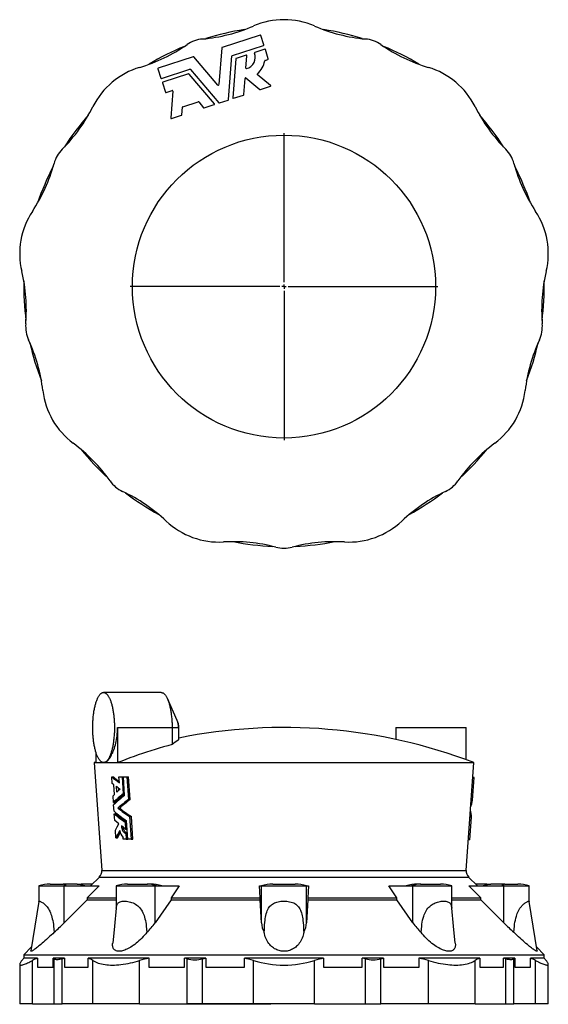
# Model space of a CAD drawing. Extents: x -121 to 1069, y -419 to 719.
# Tile 1 of 2: x -121 to 489, y -419 to 719. Entities that reach past the tile are written whole.
import ezdxf

# ---------------------------------------------------------------- set-up
doc = ezdxf.new("R2010")
doc.units = 0
doc.layers.get('0').update_dxf_attribs({"linetype": 'CONTINUOUS'})
doc.layers.add('FORMAT', color=7, linetype='CONTINUOUS')

# ---------------------------------------------------------------- blocks, each defined once
blk = doc.blocks.new('SW_CENTERMARKSYMBOL_0')
at = {"layer": 'FORMAT', "color": 0}
for p, q in [((0, 5), (0, 177.5)), ((-5, 0), (-177.5, 0)), ((0, 0), (-2.5, 0)), ((0, 0), (0, 2.5)), ((0, 0), (0, -2.5)), ((0, 0), (2.5, 0)), ((5, 0), (177.5, 0)), ((0, -5), (0, -177.5))]:
    blk.add_line(p, q, dxfattribs=at)

msp = doc.modelspace()

# ---------------------------------------------------------------- linework, layer by layer
at = {"color": 7, "linetype": 'CONTINUOUS'}
for p, q in [((156.6, 701.4), (112.8, 687.1)), ((160.8, 690.3), (157.4, 701)), ((112.3, 686.6), (109, 644.1)), ((124.6, 677.8), (160.4, 689.5)), ((161.9, 685.1), (150.6, 681.4)), ((166.1, 674), (162.7, 684.7)), ((79.5, 676.3), (38.9, 663.1)), ((107.9, 643.7), (80.2, 676.1)), ((120.2, 626.9), (124.1, 677.3)), ((128.5, 673.9), (125, 628.9)), ((140.5, 678.2), (128.9, 674.4)), ((140.2, 663.3), (141.3, 677.5)), ((162.3, 672.1), (165.7, 673.2)), ((38.5, 662.3), (42, 651.6)), ((42.8, 651.2), (75.4, 661.9)), ((76.1, 661.7), (108.9, 623.2)), ((73.9, 656.5), (44.2, 646.9)), ((103.9, 622.1), (74.6, 656.3)), ((137.8, 632.6), (139.3, 651.3)), ((140.3, 651.8), (156.3, 638.5)), ((168.7, 643.2), (153.4, 655.8)), ((43.8, 646.1), (47.3, 635.4)), ((156.9, 638.4), (168.5, 642.2)), ((48, 635), (55, 637.2)), ((55.8, 636.6), (53.4, 605.7)), ((109.6, 623), (119.7, 626.3)), ((125.8, 628.3), (137.3, 632)), ((66.2, 609.3), (66.9, 617.9)), ((67.3, 618.5), (85, 624.2)), ((85.7, 624.1), (91.3, 617.5)), ((92, 617.3), (103.6, 621.1)), ((54.2, 605), (65.8, 608.8)), ((42.5, -58.5), (-24.1, -58.5)), ((60.9, -90.7), (49.5, -65.5)), ((-8, -99), (55, -99)), ((-8, -99), (-8, -139.5)), ((55, -99), (55, -118.7)), ((55, -99), (62.3, -99)), ((62.3, -99), (62.3, -113.3)), ((62.3, -99), (62.7, -99)), ((62.7, -112.9), (62.7, -99)), ((313.5, -99), (313.5, -112.8)), ((313.5, -99), (394.5, -99)), ((394.5, -136.2), (394.5, -99)), ((-33, -127.4), (-33, -139.5)), ((-33, -138.8), (-34.8, -139.5)), ((-34.8, -139.5), (-26.1, -264)), ((-34.8, -139.5), (-33, -139.5)), ((-33, -139.5), (-24.1, -139.5)), ((-24.1, -139.5), (-8, -139.5)), ((-8, -139.5), (403.2, -139.5)), ((394.5, -264), (403.2, -139.5)), ((-14.1, -163.6), (-14.6, -156)), ((-14.6, -156), (-12.7, -156)), ((-5.9, -162.7), (-6.4, -156)), ((-6.4, -156), (-2.8, -156)), ((-2.8, -156), (-1.4, -175.5)), ((-2.8, -156), (-1.3, -156)), ((0.2, -177.3), (-1.3, -156)), ((-1.3, -156), (2.8, -156)), ((2.8, -156), (4.6, -182.2)), ((2.8, -156), (4.8, -156)), ((6.6, -182.2), (4.8, -156)), ((403.8, -156.7), (402, -156.7)), ((402, -182.9), (403.8, -156.7)), ((-12.4, -165), (-14.1, -163.6)), ((-11.6, -176.2), (-12.4, -165)), ((-8.8, -173.6), (-9.2, -166.8)), ((-7.2, -168.3), (-7, -172)), ((-13.2, -177.7), (-11.6, -176.2)), ((-12.7, -185.4), (-13.2, -177.7)), ((-1.4, -175.5), (0.1, -175.5)), ((-12.7, -185.4), (-10.7, -185.4)), ((-12, -195.6), (-12.5, -188.4)), ((-7.6, -192), (-5.6, -192)), ((4.6, -182.2), (6.6, -182.2)), ((402, -182.9), (400.2, -182.9)), ((-11.3, -206.2), (-11.8, -198.5)), ((-11.8, -198.5), (-9.9, -198.5)), ((6, -201.8), (7.8, -228)), ((6, -201.8), (8, -201.8)), ((9.8, -228), (8, -201.8)), ((398.8, -228.7), (400.6, -202.5)), ((400.6, -202.5), (398.8, -202.5)), ((0.8, -208.5), (1.3, -216.2)), ((0.8, -208.5), (2.3, -208.5)), ((1.3, -216.2), (2.9, -216.2)), ((3.7, -228), (2.2, -206.6)), ((-9.9, -226.3), (-10.5, -217.4)), ((-9.9, -226.3), (-8, -226.3)), ((-1.5, -228), (-1.6, -225.9)), ((1.7, -221.1), (2.1, -228)), ((1.7, -221.1), (3.2, -221.1)), ((2.1, -228), (-1.5, -228)), ((2.1, -228), (3.7, -228)), ((7.8, -228), (3.7, -228)), ((7.8, -228), (9.8, -228)), ((398.8, -228.7), (397, -228.7)), ((-29, -271.8), (-39.1, -281.9)), ((-29, -271.8), (397.4, -271.8)), ((-26.1, -264), (394.5, -264)), ((407.5, -281.9), (397.4, -271.8)), ((-98.8, -281.9), (-98.8, -299.8)), ((-98.8, -281.9), (-69.7, -281.9)), ((-85.8, -280), (-70.6, -280)), ((-69.6, -280), (-70.6, -280)), ((-69.7, -324.7), (-69.7, -281.9)), ((-69.7, -281.9), (-29.1, -281.9)), ((-58.9, -280), (-69.6, -280)), ((-54.8, -280), (-48.3, -280)), ((-47.5, -280), (-48.3, -280)), ((-37.2, -280), (-47.5, -280)), ((-29.1, -281.9), (-43, -295.6)), ((-9.6, -281.9), (-9.6, -309.3)), ((-9.6, -281.9), (35.4, -281.9)), ((3.4, -280), (26.4, -280)), ((27, -280), (26.4, -280)), ((30.1, -280), (27, -280)), ((35.4, -324.7), (35.4, -281.9)), ((35.4, -281.9), (63.3, -281.9)), ((63.3, -281.9), (53.8, -295.6)), ((156.8, -295.6), (156.1, -281.9)), ((156.1, -281.9), (158.2, -281.9)), ((158.2, -281.9), (210.2, -281.9)), ((158.2, -324.7), (158.2, -281.9)), ((171.2, -280), (197.2, -280)), ((210.2, -324.7), (210.2, -281.9)), ((210.2, -281.9), (212.3, -281.9)), ((212.3, -281.9), (211.6, -295.6)), ((314.6, -295.6), (305.1, -281.9)), ((305.1, -281.9), (333, -281.9)), ((333, -281.9), (378, -281.9)), ((333, -324.7), (333, -281.9)), ((341.4, -280), (338.3, -280)), ((342, -280), (341.4, -280)), ((342, -280), (365, -280)), ((378, -309.3), (378, -281.9)), ((411.4, -295.6), (397.5, -281.9)), ((397.5, -281.9), (438.1, -281.9)), ((415.9, -280), (405.6, -280)), ((416.7, -280), (415.9, -280)), ((416.7, -280), (423.2, -280)), ((438, -280), (427.2, -280)), ((439, -280), (438, -280)), ((438.1, -281.9), (467.2, -281.9)), ((438.1, -324.7), (438.1, -281.9)), ((439, -280), (454.2, -280)), ((467.2, -299.8), (467.2, -281.9)), ((-43, -295.6), (-9.6, -295.6)), ((-43, -295.6), (-43, -298.1)), ((53.8, -295.6), (156.8, -295.6)), ((53.8, -295.6), (53.8, -298.1)), ((156.8, -298.1), (156.8, -295.6)), ((211.6, -295.6), (211.6, -298.1)), ((211.6, -295.6), (314.6, -295.6)), ((314.6, -298.1), (314.6, -295.6)), ((378, -295.6), (411.4, -295.6)), ((411.4, -298.1), (411.4, -295.6)), ((-43, -298.1), (-69.7, -324.7)), ((-43, -298.1), (-9.6, -298.1)), ((53.8, -298.1), (35.4, -324.7)), ((53.8, -298.1), (156.8, -298.1)), ((158.2, -324.7), (156.8, -298.1)), ((211.6, -298.1), (210.2, -324.7)), ((211.6, -298.1), (314.6, -298.1)), ((333, -324.7), (314.6, -298.1)), ((378, -298.1), (411.4, -298.1)), ((438.1, -324.7), (411.4, -298.1)), ((-107.3, -352.5), (-116.3, -361.6)), ((484.7, -361.6), (475.7, -352.5)), ((-116.3, -361.6), (-116.3, -365.6)), ((-116.3, -361.6), (484.7, -361.6)), ((484.7, -365.6), (484.7, -361.6)), ((-121, -372.5), (-121, -418.3)), ((-100.3, -365.5), (-116.2, -365.5)), ((-106.3, -418.3), (-106.3, -368.2)), ((-100.3, -365.5), (-100.3, -375.7)), ((-69.3, -365.5), (-82.3, -365.5)), ((-82.3, -375.7), (-82.3, -365.5)), ((-81.3, -366.3), (-82.3, -365.5)), ((-81.3, -418.3), (-81.3, -366.3)), ((-71.8, -366.3), (-69.3, -365.5)), ((-71.8, -418.3), (-71.8, -366.3)), ((-69.3, -365.5), (-69.3, -375.7)), ((28.3, -365.5), (-41.8, -365.5)), ((-41.8, -375.7), (-41.8, -365.5)), ((-36.4, -418.3), (-36.4, -368.2)), ((17.5, -418.3), (17.5, -368.2)), ((28.3, -365.5), (28.3, -375.7)), ((93.8, -365.5), (69.2, -365.5)), ((69.2, -375.7), (69.2, -365.5)), ((72.3, -366.3), (69.2, -365.5)), ((72.3, -418.3), (72.3, -366.3)), ((90.1, -366.3), (93.8, -365.5)), ((90.1, -418.3), (90.1, -366.3)), ((93.8, -365.5), (93.8, -375.7)), ((230, -365.5), (138.4, -365.5)), ((138.4, -375.7), (138.4, -365.5)), ((149, -418.3), (149, -368.2)), ((219.4, -418.3), (219.4, -368.2)), ((230, -365.5), (230, -375.7)), ((274.6, -375.7), (274.6, -365.5)), ((278.3, -366.3), (274.6, -365.5)), ((299.2, -365.5), (274.6, -365.5)), ((278.3, -418.3), (278.3, -366.3)), ((296.1, -366.3), (299.2, -365.5)), ((296.1, -418.3), (296.1, -366.3)), ((299.2, -365.5), (299.2, -375.7)), ((410.2, -365.5), (340.1, -365.5)), ((340.1, -375.7), (340.1, -365.5)), ((350.9, -418.3), (350.9, -368.2)), ((404.8, -418.3), (404.8, -368.2)), ((410.2, -365.5), (410.2, -375.7)), ((450.7, -365.5), (437.7, -365.5)), ((437.7, -375.7), (437.7, -365.5)), ((440.2, -366.3), (437.7, -365.5)), ((440.2, -418.3), (440.2, -366.3)), ((449.7, -366.3), (450.7, -365.5)), ((449.7, -418.3), (449.7, -366.3)), ((450.7, -365.5), (450.7, -375.7)), ((484.6, -365.5), (468.7, -365.5)), ((468.7, -375.7), (468.7, -365.5)), ((474.7, -418.3), (474.7, -368.2)), ((489.4, -418.3), (489.4, -372.5)), ((-100.3, -375.7), (-82.3, -375.7)), ((-69.3, -375.7), (-41.8, -375.7)), ((28.3, -375.7), (69.2, -375.7)), ((93.8, -375.7), (138.4, -375.7)), ((230, -375.7), (274.6, -375.7)), ((299.2, -375.7), (340.1, -375.7)), ((410.2, -375.7), (437.7, -375.7)), ((450.7, -375.7), (468.7, -375.7)), ((-106.3, -418.3), (-121, -418.3)), ((-106.3, -418.3), (-81.3, -418.3)), ((-81.3, -418.3), (-71.8, -418.3)), ((-36.4, -418.3), (-71.8, -418.3)), ((17.5, -418.3), (-36.4, -418.3)), ((17.5, -418.3), (72.3, -418.3)), ((38.5, -418.3), (38.5, -418.8)), ((38.9, -418.8), (38.5, -418.8)), ((38.9, -418.8), (38.9, -418.3)), ((79.5, -418.8), (38.9, -418.8)), ((90.1, -418.3), (72.3, -418.3)), ((79.5, -418.8), (79.5, -418.3)), ((80.2, -418.8), (79.5, -418.8)), ((80.2, -418.8), (80.2, -418.3)), ((107.9, -418.8), (80.2, -418.8)), ((149, -418.3), (90.1, -418.3)), ((107.9, -418.8), (107.9, -418.3)), ((109, -418.8), (107.9, -418.8)), ((109, -418.8), (109, -418.3)), ((112.3, -418.8), (109, -418.8)), ((112.3, -418.8), (112.3, -418.3)), ((112.8, -418.8), (112.3, -418.8)), ((112.8, -418.8), (112.8, -418.3)), ((156.6, -418.8), (112.8, -418.8)), ((219.4, -418.3), (149, -418.3)), ((156.6, -418.8), (156.6, -418.3)), ((157.4, -418.8), (156.6, -418.8)), ((157.4, -418.8), (157.4, -418.3)), ((160.8, -418.8), (157.4, -418.8)), ((160.8, -418.8), (160.8, -418.3)), ((160.9, -418.8), (160.8, -418.8)), ((160.9, -418.8), (160.9, -418.3)), ((161.9, -418.8), (160.9, -418.8)), ((161.9, -418.8), (161.9, -418.3)), ((162.7, -418.8), (161.9, -418.8)), ((162.7, -418.8), (162.7, -418.3)), ((166.1, -418.8), (162.7, -418.8)), ((166.1, -418.8), (166.1, -418.3)), ((166.2, -418.8), (166.1, -418.8)), ((166.2, -418.8), (166.2, -418.3)), ((168.7, -418.8), (166.2, -418.8)), ((168.7, -418.8), (168.7, -418.3)), ((168.9, -418.8), (168.7, -418.8)), ((168.9, -418.8), (168.9, -418.3)), ((219.4, -418.3), (278.3, -418.3)), ((278.3, -418.3), (296.1, -418.3)), ((350.9, -418.3), (296.1, -418.3)), ((404.8, -418.3), (350.9, -418.3)), ((404.8, -418.3), (440.2, -418.3)), ((440.2, -418.3), (449.7, -418.3)), ((474.7, -418.3), (449.7, -418.3)), ((489.4, -418.3), (474.7, -418.3))]:
    msp.add_line(p, q, dxfattribs=at)
for points in [[(-24.1, -139.5), (-24.5, -139.4), (-24.9, -139.4), (-25.4, -139.3), (-25.8, -139.1), (-26.2, -138.9), (-26.6, -138.6), (-27, -138.4), (-27.4, -138), (-27.8, -137.7), (-28.2, -137.2), (-28.6, -136.8), (-29, -136.3), (-29.4, -135.7), (-29.7, -135.1), (-30.1, -134.5), (-30.5, -133.9), (-30.8, -133.2), (-31.2, -132.4), (-31.5, -131.6), (-31.8, -130.8), (-32.2, -130), (-32.5, -129.1), (-32.8, -128.2), (-33.1, -127.2), (-33.4, -126.3), (-33.6, -125.2), (-33.9, -124.2), (-34.2, -123.1), (-34.4, -122), (-34.6, -120.9), (-34.8, -119.8), (-35.1, -118.6), (-35.3, -117.4), (-35.4, -116.2), (-35.6, -115), (-35.8, -113.7), (-35.9, -112.5), (-36, -111.2), (-36.2, -109.9), (-36.3, -108.6), (-36.4, -107.3), (-36.4, -106), (-36.5, -104.7), (-36.6, -103.3), (-36.6, -102), (-36.6, -100.6), (-36.6, -99.3), (-36.6, -97.9), (-36.6, -96.6), (-36.6, -95.3), (-36.5, -93.9), (-36.5, -92.6), (-36.4, -91.3), (-36.3, -89.9), (-36.2, -88.6), (-36.1, -87.3), (-36, -86.1), (-35.8, -84.8), (-35.7, -83.5), (-35.5, -82.3), (-35.3, -81.1), (-35.2, -79.9), (-35, -78.7), (-34.7, -77.5), (-34.5, -76.4), (-34.3, -75.3), (-34, -74.2), (-33.8, -73.2), (-33.5, -72.2), (-33.2, -71.2), (-32.9, -70.2), (-32.6, -69.3), (-32.3, -68.4), (-32, -67.5), (-31.7, -66.7), (-31.3, -65.9), (-31, -65.1), (-30.6, -64.4), (-30.3, -63.7), (-29.9, -63.1), (-29.5, -62.5), (-29.2, -61.9), (-28.8, -61.4), (-28.4, -60.9), (-28, -60.5), (-27.6, -60.1), (-27.2, -59.7), (-26.8, -59.4), (-26.4, -59.1), (-26, -58.9), (-25.6, -58.7), (-25.2, -58.6), (-24.7, -58.5), (-24.3, -58.5), (-23.9, -58.5), (-23.5, -58.5), (-23.1, -58.6), (-22.7, -58.7), (-22.3, -58.9), (-21.8, -59.1), (-21.4, -59.4), (-21, -59.7), (-20.6, -60.1), (-20.2, -60.5), (-19.8, -60.9), (-19.4, -61.4), (-19.1, -61.9), (-18.7, -62.5), (-18.3, -63.1), (-17.9, -63.7), (-17.6, -64.4), (-17.2, -65.1), (-16.9, -65.9), (-16.6, -66.7), (-16.2, -67.5), (-15.9, -68.4), (-15.6, -69.3), (-15.3, -70.2), (-15, -71.2), (-14.7, -72.2), (-14.5, -73.2), (-14.2, -74.2), (-14, -75.3), (-13.7, -76.4), (-13.5, -77.5), (-13.3, -78.7), (-13.1, -79.9), (-12.9, -81.1), (-12.7, -82.3), (-12.5, -83.5), (-12.4, -84.8), (-12.3, -86.1), (-12.1, -87.3), (-12, -88.6), (-11.9, -89.9), (-11.8, -91.3), (-11.8, -92.6), (-11.7, -93.9), (-11.7, -95.3), (-11.6, -96.6), (-11.6, -97.9), (-11.6, -99.3), (-11.6, -100.6), (-11.6, -102), (-11.7, -103.3), (-11.7, -104.7), (-11.8, -106), (-11.9, -107.3), (-12, -108.6), (-12.1, -109.9), (-12.2, -111.2), (-12.3, -112.5), (-12.5, -113.7), (-12.6, -115), (-12.8, -116.2), (-13, -117.4), (-13.2, -118.6), (-13.4, -119.8), (-13.6, -120.9), (-13.8, -122), (-14.1, -123.1), (-14.3, -124.2), (-14.6, -125.2), (-14.9, -126.3), (-15.2, -127.2), (-15.5, -128.2), (-15.8, -129.1), (-16.1, -130), (-16.4, -130.8), (-16.7, -131.6), (-17.1, -132.4), (-17.4, -133.2), (-17.8, -133.9), (-18.1, -134.5), (-18.5, -135.1), (-18.9, -135.7), (-19.3, -136.3), (-19.6, -136.8), (-20, -137.2), (-20.4, -137.7), (-20.8, -138), (-21.2, -138.4), (-21.6, -138.6), (-22, -138.9), (-22.5, -139.1), (-22.9, -139.3), (-23.3, -139.4), (-23.7, -139.4), (-24.1, -139.5)], [(42.5, -58.5), (42.9, -58.5), (43.3, -58.5), (43.7, -58.7), (44.1, -58.8), (44.5, -59), (44.9, -59.3), (45.4, -59.6), (45.8, -59.9), (46.2, -60.3), (46.6, -60.7), (47, -61.2), (47.3, -61.7), (47.7, -62.2), (48.1, -62.8), (48.5, -63.4), (48.8, -64.1), (49.2, -64.8), (49.5, -65.6), (49.9, -66.3), (50.2, -67.2), (50.5, -68), (50.9, -68.9), (51.2, -69.8), (51.5, -70.8), (51.7, -71.8), (52, -72.8), (52.3, -73.9), (52.5, -74.9), (52.8, -76), (53, -77.2), (53.2, -78.3), (53.4, -79.5), (53.6, -80.7), (53.8, -81.9), (54, -83.1), (54.1, -84.4), (54.3, -85.7), (54.4, -87), (54.5, -88.3), (54.6, -89.6), (54.7, -90.9), (54.8, -92.2), (54.9, -93.6), (54.9, -94.9), (54.9, -96.2), (55, -97.6), (55, -99)], [(-24.1, -139.5), (-23.4, -139.4), (-22.7, -139.2), (-22, -138.9), (-21.3, -138.5), (-20.5, -138), (-19.7, -137.3), (-18.9, -136.5), (-18.1, -135.6), (-17.4, -134.6), (-16.6, -133.5), (-15.9, -132.3), (-15.1, -131), (-14.4, -129.5), (-13.6, -128), (-13, -126.4), (-12.3, -124.7), (-11.7, -122.9), (-11.1, -121), (-10.5, -119), (-10, -117), (-9.6, -114.9), (-9.2, -112.8), (-8.9, -110.7), (-8.6, -108.4), (-8.3, -106.2), (-8.2, -103.9), (-8, -101.4), (-8, -99)], [(55, -118.7), (50.1, -120.1), (45.1, -121.4), (40.2, -122.9), (35.4, -124.3), (30.5, -125.8), (25.6, -127.4), (20.8, -129), (15.9, -130.6), (11.1, -132.3), (6.3, -134), (1.5, -135.8), (-3.2, -137.6), (-8, -139.5)], [(-9.2, -166.8), (-7.1, -168.5), (-4.8, -170.1)], [(-4.8, -170.1), (-6.8, -171.8), (-8.8, -173.6)], [(-6.6, -210.1), (-9, -208.2), (-11.3, -206.2)], [(-10.5, -217.4), (-8.6, -213.7), (-6.6, -210.1)], [(1.3, -216.2), (-1.2, -214.3), (-3.6, -212.5)], [(-3.6, -212.5), (-3.5, -213.5), (-3.3, -214.5), (-3.1, -215.4), (-2.8, -216.3), (-2.5, -217.2), (-2.1, -218), (-1.7, -218.7), (-1.3, -219.3), (-0.8, -219.9), (-0.3, -220.4), (0.2, -220.7), (0.7, -221), (1.2, -221.1), (1.7, -221.1)], [(3.2, -221.1), (3.2, -221.1), (2.7, -220.9), (2.1, -220.7), (1.6, -220.3), (1.1, -219.8), (0.6, -219.2), (0.1, -218.5), (-0.3, -217.8), (-0.7, -216.9), (-1, -216), (-1.2, -215.1), (-1.4, -214.2), (-1.4, -214.1)], [(-5.5, -218.1), (-7.8, -222.2), (-9.9, -226.3)], [(-8, -226.3), (-5.9, -222.2), (-5, -220.5)], [(-54.8, -280), (-56.3, -280), (-56.8, -280)], [(425.2, -280), (424.7, -280), (423.2, -280)], [(-98.8, -299.8), (-103.4, -328.5), (-108, -357.1)], [(-98.8, -299.8), (-98.8, -299.7), (-98.7, -299.6), (-98.5, -299.5), (-98.2, -299.6), (-97.7, -299.7), (-97.1, -299.9), (-96.5, -300.2), (-95.7, -300.6), (-94.9, -301.1), (-94, -301.7), (-93.1, -302.4), (-92.2, -303.2), (-91.2, -304.1), (-90.3, -305.1), (-89.4, -306.3), (-88.5, -307.4), (-87.8, -308.6), (-87, -309.9), (-86.3, -311.2), (-85.6, -312.9), (-84.9, -314.6), (-84.4, -316.3), (-83.8, -318.1), (-83.3, -320), (-82.9, -321.8), (-82.5, -324.1), (-82.1, -326.3), (-81.8, -328.6), (-81.4, -332), (-81.1, -335.5)], [(-9.4, -307.5), (-9.2, -306.5), (-9.1, -305.6), (-8.9, -304.8), (-8.7, -304.1), (-8.4, -303.4), (-8, -302.8), (-7.6, -302.2), (-7.1, -301.6), (-6.4, -301), (-5.7, -300.6), (-4.8, -300.2), (-3.9, -299.9), (-2.8, -299.7), (-1.7, -299.6), (-0.5, -299.5), (0.8, -299.6), (2.2, -299.7), (3.7, -299.9), (5.3, -300.2), (6.8, -300.6), (8.3, -301.1), (9.9, -301.7), (11.4, -302.4), (12.8, -303.2), (14.2, -304.1), (15.5, -305.1), (16.7, -306.3), (17.7, -307.4), (18.7, -308.6), (19.6, -309.9), (20.4, -311.2), (21.2, -312.9), (21.9, -314.6), (22.6, -316.3), (23.2, -318.1), (23.7, -320), (24.1, -321.8), (24.5, -324.1), (24.9, -326.3), (25.2, -328.6), (25.6, -332), (25.9, -335.5), (25.9, -335.5)], [(161.4, -335.5), (161.5, -332.7), (161.6, -329.9), (161.8, -327.1), (162.1, -324.4), (162.4, -321.6), (162.6, -319.7), (162.9, -317.9), (163.3, -316), (163.7, -314.2), (164.3, -312.4), (164.8, -310.8), (165.5, -309.3), (166.3, -307.8), (167.2, -306.5), (168, -305.5), (168.9, -304.5), (169.9, -303.7), (170.9, -302.9), (172.1, -302.2), (173.3, -301.6), (174.7, -301), (176.1, -300.6), (177.5, -300.2), (179.1, -299.9), (180.7, -299.7), (182.3, -299.6), (183.9, -299.5), (185.7, -299.6), (187.4, -299.7), (189.1, -299.9), (190.7, -300.2), (192.3, -300.6), (193.9, -301.1), (195.4, -301.7), (196.8, -302.4), (198, -303.2), (199.1, -304.2), (200.2, -305.2), (201.1, -306.3), (201.9, -307.4), (202.6, -308.6), (203.2, -309.9), (203.7, -311.2), (204.3, -312.9), (204.8, -314.6), (205.2, -316.4), (205.5, -318.2), (205.8, -320), (206, -321.8), (206.3, -324.5), (206.6, -327.2), (206.8, -330), (206.9, -332.7), (207, -335.5)], [(342.5, -335.5), (342.8, -332), (343.2, -328.5), (343.5, -326.2), (343.9, -323.9), (344.3, -321.6), (344.9, -319.3), (345.6, -317), (346.1, -315.4), (346.7, -313.9), (347.4, -312.4), (348.3, -310.8), (349.2, -309.3), (350.3, -307.8), (351.5, -306.5), (352.4, -305.6), (353.3, -304.8), (354.3, -304.1), (355.3, -303.4), (356.4, -302.8), (357.4, -302.2), (358.8, -301.6), (360.2, -301), (361.6, -300.6), (363, -300.2), (364.4, -299.9), (365.8, -299.7), (367.2, -299.6), (368.5, -299.5), (369.8, -299.6), (371, -299.7), (372.1, -299.9), (373.1, -300.2), (374.1, -300.6), (374.9, -301.1), (375.6, -301.7), (376.2, -302.4), (376.7, -303.2), (377.1, -304.1), (377.4, -305.1), (377.6, -306.3), (377.8, -307.4), (377.8, -307.5)], [(449.5, -335.5), (449.8, -332), (450.2, -328.5), (450.5, -326.2), (450.9, -323.9), (451.4, -321.6), (451.9, -319.3), (452.6, -317), (453, -315.4), (453.6, -313.9), (454.2, -312.4), (454.9, -310.8), (455.7, -309.3), (456.6, -307.8), (457.6, -306.5), (458.3, -305.6), (459, -304.8), (459.6, -304.1), (460.4, -303.4), (461.1, -302.8), (461.8, -302.2), (462.6, -301.6), (463.4, -301), (464.1, -300.6), (464.8, -300.2), (465.5, -299.9), (466, -299.7), (466.4, -299.6), (466.8, -299.5), (467.1, -299.6), (467.2, -299.7), (467.2, -299.8)], [(476.4, -357.1), (471.8, -328.5), (467.2, -299.8)], [(-9.4, -307.5), (-11.6, -328.5), (-13.6, -348.3)], [(382, -348.3), (380, -328.5), (377.8, -307.5)], [(-81.1, -335.5), (-82.9, -337.2), (-84.7, -338.9), (-86.5, -340.6), (-88.3, -342.3), (-90.1, -343.9), (-91.9, -345.5), (-93.5, -346.9), (-95, -348.2), (-96.5, -349.5), (-98, -350.8), (-99.2, -351.7), (-100.3, -352.6), (-101.4, -353.5), (-102.5, -354.3), (-103.5, -355.1), (-104.3, -355.6), (-105, -356.1), (-105.7, -356.6), (-106.3, -356.9), (-106.8, -357.2), (-107.3, -357.4), (-107.6, -357.5), (-107.8, -357.5), (-108, -357.4), (-108, -357.2), (-108, -357.1)], [(25.9, -335.5), (24.6, -337.2), (23.1, -338.9), (21.6, -340.6), (20.1, -342.3), (18.4, -343.9), (16.7, -345.5), (15.1, -346.9), (13.6, -348.2), (11.9, -349.5), (10.2, -350.8), (8.8, -351.7), (7.3, -352.6), (5.8, -353.5), (4.3, -354.3), (2.8, -355.1), (1.5, -355.6), (0.3, -356.1), (-1, -356.6), (-2.2, -356.9), (-3.5, -357.2), (-4.7, -357.4), (-5.8, -357.5), (-6.9, -357.5), (-7.8, -357.4), (-8.6, -357.2), (-9.4, -357), (-10.1, -356.7), (-10.9, -356.3), (-11.6, -355.8), (-12.1, -355.2), (-12.6, -354.5), (-13, -353.7), (-13.4, -352.8), (-13.6, -351.8), (-13.7, -350.8), (-13.7, -349.8), (-13.7, -348.4), (-13.6, -348.3)], [(207, -335.5), (206.7, -337.2), (206.3, -338.9), (205.8, -340.6), (205.2, -342.3), (204.5, -343.9), (203.7, -345.5), (202.9, -346.9), (201.9, -348.2), (200.9, -349.5), (199.8, -350.8), (198.8, -351.7), (197.7, -352.6), (196.6, -353.5), (195.3, -354.3), (194, -355.1), (192.8, -355.6), (191.6, -356.1), (190.4, -356.6), (189, -356.9), (187.7, -357.2), (186.3, -357.4), (184.9, -357.5), (183.4, -357.5), (182.2, -357.4), (181, -357.2), (179.8, -357), (178.6, -356.7), (177.2, -356.3), (175.8, -355.8), (174.6, -355.2), (173.3, -354.5), (172, -353.7), (170.8, -352.8), (169.7, -351.8), (168.7, -350.8), (167.7, -349.8), (166.6, -348.4), (165.6, -346.9), (164.6, -345.4), (163.9, -343.9), (163.2, -342.3), (162.6, -340.8), (162.1, -339), (161.7, -337.2), (161.4, -335.5)], [(382, -348.3), (382.1, -349.5), (382.1, -350.8), (382, -351.7), (381.8, -352.6), (381.5, -353.5), (381.1, -354.3), (380.6, -355.1), (380.1, -355.6), (379.5, -356.1), (378.8, -356.6), (378.1, -356.9), (377.2, -357.2), (376.3, -357.4), (375.2, -357.5), (374.1, -357.5), (373.1, -357.4), (372.1, -357.2), (371, -357), (369.9, -356.7), (368.5, -356.3), (367.2, -355.8), (365.8, -355.2), (364.4, -354.5), (362.8, -353.7), (361.3, -352.8), (359.8, -351.8), (358.3, -350.8), (356.9, -349.8), (355, -348.4), (353.3, -346.9), (351.6, -345.4), (350, -343.9), (348.4, -342.3), (346.9, -340.8), (345.4, -339), (343.9, -337.2), (342.5, -335.5)], [(476.4, -357.1), (476.4, -357.2), (476.4, -357.4), (476.2, -357.5), (476, -357.5), (475.7, -357.4), (475.3, -357.2), (474.9, -357), (474.4, -356.7), (473.6, -356.3), (472.9, -355.8), (472, -355.2), (471.1, -354.5), (470, -353.7), (468.9, -352.8), (467.7, -351.8), (466.5, -350.8), (465.2, -349.8), (463.6, -348.4), (461.9, -346.9), (460.2, -345.4), (458.5, -343.9), (456.8, -342.3), (455.1, -340.8), (453.2, -339), (451.4, -337.2), (449.5, -335.5)], [(-118.5, -368.2), (-119.2, -369.1), (-119.7, -369.8), (-120.2, -370.5), (-120.5, -371.1), (-120.8, -371.7), (-120.9, -372.2), (-121, -372.6), (-120.9, -372.9), (-120.7, -373.2), (-120.4, -373.3), (-120.1, -373.4), (-119.6, -373.5), (-119, -373.4), (-118.3, -373.3), (-117.5, -373.1), (-116.6, -372.9), (-115.6, -372.5), (-114.4, -372.1), (-113.2, -371.6), (-111.9, -371), (-110.6, -370.4), (-109.2, -369.7), (-107.8, -369), (-106.3, -368.2)], [(-71.8, -366.3), (-72.9, -366.6), (-74, -366.8), (-74.9, -367.1), (-75.9, -367.2), (-76.8, -367.3), (-77.7, -367.3), (-78.4, -367.3), (-79.1, -367.2), (-79.8, -367.1), (-80.4, -366.9), (-80.9, -366.6), (-81.3, -366.3)], [(-36.4, -368.2), (-35, -369.1), (-33.5, -369.8), (-31.9, -370.5), (-30.2, -371.1), (-28.4, -371.7), (-26.5, -372.2), (-24.5, -372.6), (-22.4, -372.9), (-20.4, -373.2), (-18.4, -373.3), (-16.3, -373.4), (-14.1, -373.5), (-11.7, -373.4), (-9.2, -373.3), (-6.7, -373.1), (-4.1, -372.9), (-1.4, -372.5), (1.4, -372.1), (4.2, -371.6), (7.1, -371), (9.6, -370.4), (12.3, -369.7), (14.9, -369), (17.5, -368.2)], [(350.9, -368.2), (353.7, -369.1), (356.6, -369.8), (359.4, -370.5), (362.2, -371.1), (365, -371.7), (367.8, -372.2), (370.6, -372.6), (373.3, -372.9), (375.6, -373.2), (378, -373.3), (380.3, -373.4), (382.5, -373.5), (384.8, -373.4), (387.1, -373.3), (389.3, -373.1), (391.4, -372.9), (393.5, -372.5), (395.5, -372.1), (397.4, -371.6), (399.1, -371), (400.7, -370.4), (402.1, -369.7), (403.5, -369), (404.8, -368.2)], [(449.7, -366.3), (449.3, -366.6), (448.8, -366.8), (448.2, -367.1), (447.6, -367.2), (446.8, -367.3), (446.1, -367.3), (445.2, -367.3), (444.4, -367.2), (443.4, -367.1), (442.4, -366.9), (441.3, -366.6), (440.2, -366.3)], [(474.7, -368.2), (476.3, -369.1), (477.9, -369.8), (479.3, -370.5), (480.7, -371.1), (482, -371.7), (483.2, -372.2), (484.3, -372.6), (485.3, -372.9), (486.1, -373.2), (486.8, -373.3), (487.5, -373.4), (488, -373.5), (488.5, -373.4), (488.9, -373.3), (489.1, -373.1), (489.3, -372.9), (489.4, -372.5), (489.3, -372.1), (489.1, -371.6), (488.8, -371), (488.5, -370.4), (488.1, -369.7), (487.5, -369), (486.9, -368.2)]]:
    msp.add_lwpolyline(points, dxfattribs=at)
msp.add_circle((184.2, 410.7), 175, dxfattribs=at)
for centre, radius, start, end in [((184.2, 630.7), 88.5, 66.5838, 113.4162), ((72.9, 887.6), 191.5, 275.1506, 293.4162), ((184.2, 410.7), 300.5, 98.7587, 107.5067), ((295.5, 887.6), 191.5, 246.5838, 264.8494), ((184.2, 410.7), 300.5, 72.4933, 81.2413), ((93.4, 660), 37, 95.1506, 124.8494), ((156.8, 700.8), 0.625, 18, 108), ((275, 660), 37, 55.1506, 84.8494), ((-37.1, 847.6), 191.5, 286.5838, 304.8494), ((184.2, 410.7), 300.5, 112.4933, 121.2413), ((112.9, 686.5), 0.625, 108, 175.5), ((160.3, 690.1), 0.625, 288, 18), ((162.1, 684.5), 0.625, 18, 108), ((405.5, 847.6), 191.5, 235.1506, 253.4162), ((184.2, 410.7), 300.5, 58.7587, 67.5067), ((79.7, 675.7), 0.625, 40.5, 108), ((124.8, 677.2), 0.625, 108, 175.5), ((129.1, 673.8), 0.625, 108, 175.5), ((140.7, 677.6), 0.625, 355.5, 108), ((137.3, 675.9), 13.8, 285.7158, 20.1429), ((150.8, 680.8), 0.625, 108, 200.1429), ((137.3, 675.9), 25, 310.2564, 350.1713), ((162.5, 671.5), 0.625, 108, 170.1713), ((165.5, 673.8), 0.625, 288, 18), ((42.8, 579.2), 88.5, 106.5838, 153.4162), ((39.1, 662.5), 0.625, 108, 198), ((75.6, 661.3), 0.625, 40.5, 108), ((140.8, 663.3), 0.625, 175.5, 285.7158), ((325.6, 579.2), 88.5, 26.5838, 73.4162), ((42.6, 651.8), 0.625, 198, 288), ((74.1, 655.9), 0.625, 40.5, 108), ((139.9, 651.3), 0.625, 50.5, 175.5), ((153.8, 656.3), 0.625, 130.2564, 230.5), ((44.4, 646.3), 0.625, 108, 198), ((108.4, 644.1), 0.625, 220.5, 355.5), ((156.7, 639), 0.625, 230.5, 288), ((168.3, 642.8), 0.625, 288, 50.5), ((47.8, 635.6), 0.625, 198, 288), ((55.2, 636.6), 0.625, 355.5, 108), ((119.5, 626.9), 0.625, 288, 355.5), ((125.6, 628.9), 0.625, 175.5, 288), ((137.2, 632.6), 0.625, 288, 355.5), ((-207.6, 704.5), 191.5, 315.1506, 333.4162), ((67.5, 617.9), 0.625, 108, 175.5), ((85.2, 623.7), 0.625, 40.5, 108), ((91.8, 617.9), 0.625, 220.5, 288), ((103.4, 621.7), 0.625, 288, 40.5), ((109.4, 623.6), 0.625, 220.5, 288), ((576, 704.5), 191.5, 206.5838, 224.8494), ((184.2, 410.7), 300.5, 138.7587, 147.5067), ((54, 605.6), 0.625, 175.5, 288), ((65.6, 609.4), 0.625, 288, 355.5), ((184.2, 410.7), 300.5, 32.4933, 41.2413), ((-45.6, 543.4), 37, 135.1506, 164.8494), ((414, 543.4), 37, 15.1506, 44.8494), ((-266.2, 603.1), 191.5, 326.5838, 344.8494), ((184.2, 410.7), 300.5, 152.4933, 161.2413), ((634.6, 603.1), 191.5, 195.1506, 213.4162), ((184.2, 410.7), 300.5, 18.7587, 27.5067), ((-32.5, 448.9), 88.5, 146.5838, 193.4162), ((400.9, 448.9), 88.5, 346.5838, 33.4162), ((-304.8, 383.9), 191.5, 355.1506, 13.4162), ((673.2, 383.9), 191.5, 166.5838, 184.8494), ((184.2, 410.7), 300.5, 178.7587, 187.5067), ((184.2, 410.7), 300.5, 352.4933, 1.2413), ((-77.1, 364.6), 37, 175.1506, 204.8494), ((445.5, 364.6), 37, 335.1506, 4.8494), ((-284.5, 268.6), 191.5, 6.5838, 24.8494), ((184.2, 410.7), 300.5, 192.4933, 201.2413), ((652.9, 268.6), 191.5, 155.1506, 173.4162), ((184.2, 410.7), 300.5, 338.7587, 347.5067), ((-6.3, 300.7), 88.5, 186.5838, 233.4162), ((374.7, 300.7), 88.5, 306.5838, 353.4162), ((-173.2, 75.8), 191.5, 35.1506, 53.4162), ((541.6, 75.8), 191.5, 126.5838, 144.8494), ((184.2, 410.7), 300.5, 218.7587, 227.5067), ((184.2, 410.7), 300.5, 312.4933, 321.2413), ((13.6, 207.4), 37, 215.1506, 244.8494), ((354.8, 207.4), 37, 295.1506, 324.8494), ((-83.5, 0.6), 191.5, 46.5838, 64.8494), ((184.2, 410.7), 300.5, 232.4933, 241.2413), ((451.9, 0.6), 191.5, 115.1506, 133.4162), ((184.2, 410.7), 300.5, 298.7587, 307.5067), ((109, 204), 88.5, 226.5838, 273.4162), ((259.4, 204), 88.5, 266.5838, 313.4162), ((125.6, -75.6), 191.5, 75.1506, 93.4162), ((184.2, 410.7), 300.5, 258.7587, 267.5067), ((242.8, -75.6), 191.5, 86.5838, 104.8494), ((184.2, 410.7), 300.5, 272.4933, 281.2413), ((184.2, 145.3), 37, 255.1506, 284.8494), ((42.7, -99), 20, 0, 24.4126), ((40.5, -98.3), 21.8, 358.2267, 20.3392), ((184.2, -711.5), 612.6, 69.0486, 101.4373), ((87.5, -154.9), 48.7, 121.2362, 131.9841), ((62.1, -112.6), 0.7, 289.3886, 339.9132), ((75.9, -48), 140.9, 230.0133, 234.4958), ((75.6, -50.5), 137.6, 230.0636, 233.5976), ((75.7, -273.8), 125, 128.1165, 134.9953), ((77.5, -278.6), 127.4, 127.3746, 134.9395), ((76.8, -273.2), 124, 128.2241, 134.9176), ((88.6, -299.1), 143.9, 125.689, 131.9001), ((99.1, -58.7), 170.7, 231.3267, 236.9261), ((90.1, -299), 143.5, 125.5505, 131.7955), ((100.5, -59), 170.2, 231.4191, 237.0508), ((361.9, -175.5), 40.8, 337.7313, 349.5201), ((88.3, -81.6), 151.8, 228.6609, 235.4542), ((86.6, -86.8), 148.9, 228.6283, 234.807), ((87.7, -87.5), 147.8, 228.6975, 234.7096), ((364.5, -204), 36.2, 2.366, 15.3085), ((6.7, -216.9), 12.2, 185.351, 227.2307), ((-36.1, -264.7), 10, 315, 4), ((404.5, -264.7), 10, 176, 225), ((-85.8, -324.3), 44.3, 90, 107.0615), ((-71.2, -282.9), 3.06, 19.9786, 78.3798), ((-70.2, -282.9), 3.06, 19.9774, 78.3803), ((-58.9, -324.3), 44.3, 72.9385, 90), ((-48.3, -291.4), 11.5, 90.1309, 107.9655), ((-47.4, -291.5), 11.6, 90.2097, 109.3702), ((3.4, -324.3), 44.3, 90, 107.0615), ((26.3, -306.7), 26.7, 67.9696, 89.8725), ((27, -306.7), 26.7, 67.9696, 89.8725), ((30.1, -324.3), 44.3, 72.9385, 90), ((171.2, -324.3), 44.3, 90, 107.0615), ((197.2, -324.3), 44.3, 72.9385, 90), ((338.3, -324.3), 44.3, 90, 107.0615), ((341.4, -306.7), 26.7, 90.1275, 112.0304), ((342.1, -306.7), 26.7, 90.1275, 112.0304), ((365, -324.3), 44.3, 72.9385, 90), ((427.2, -324.3), 44.3, 90, 107.0615), ((415.8, -291.5), 11.6, 70.6298, 89.7903), ((416.7, -291.4), 11.5, 72.0345, 89.8691), ((438.6, -282.9), 3.06, 101.6197, 160.0226), ((439.6, -282.9), 3.06, 101.6202, 160.0214), ((454.2, -324.3), 44.3, 72.9385, 90), ((-252.6, -141.2), 259.1, 311.4401, 314.9159), ((-15, -289.6), 61.4, 311.7419, 325.1791), ((182.4, -323.5), 24.2, 182.8555, 209.6633), ((186.1, -323.5), 24.1, 330.324, 357.1571), ((383.3, -289.7), 61.3, 214.8057, 228.2734), ((621.6, -140.6), 260, 225.0897, 228.5542), ((-60.8, -414.4), 73.9, 138.6161, 141.4056), ((-78.3, -421.3), 60, 111.5723, 117.8687), ((-52.8, -393.7), 30.3, 57.2008, 68.6994), ((54.4, -490.4), 127.6, 101.7908, 106.806), ((81.2, -330.4), 37, 256.056, 283.944), ((116.1, -472.9), 109.7, 72.542, 78.259), ((184.2, -253.5), 120, 252.9629, 287.0371), ((252.3, -472.9), 109.7, 101.741, 107.458), ((287.2, -330.4), 37, 256.056, 283.944), ((314, -490.4), 127.6, 73.194, 78.2092), ((421.2, -393.7), 30.3, 111.3006, 122.7992), ((446.7, -421.3), 60, 62.1313, 68.4277), ((429.2, -414.4), 73.9, 38.5944, 41.3839)]:
    msp.add_arc(centre, radius, start, end, dxfattribs=at)

# ---------------------------------------------------------------- block references
at = {"layer": 'FORMAT'}
msp.add_blockref('SW_CENTERMARKSYMBOL_0', (184.2, 410.7), dxfattribs=at)

doc.saveas('drawing.dxf')
